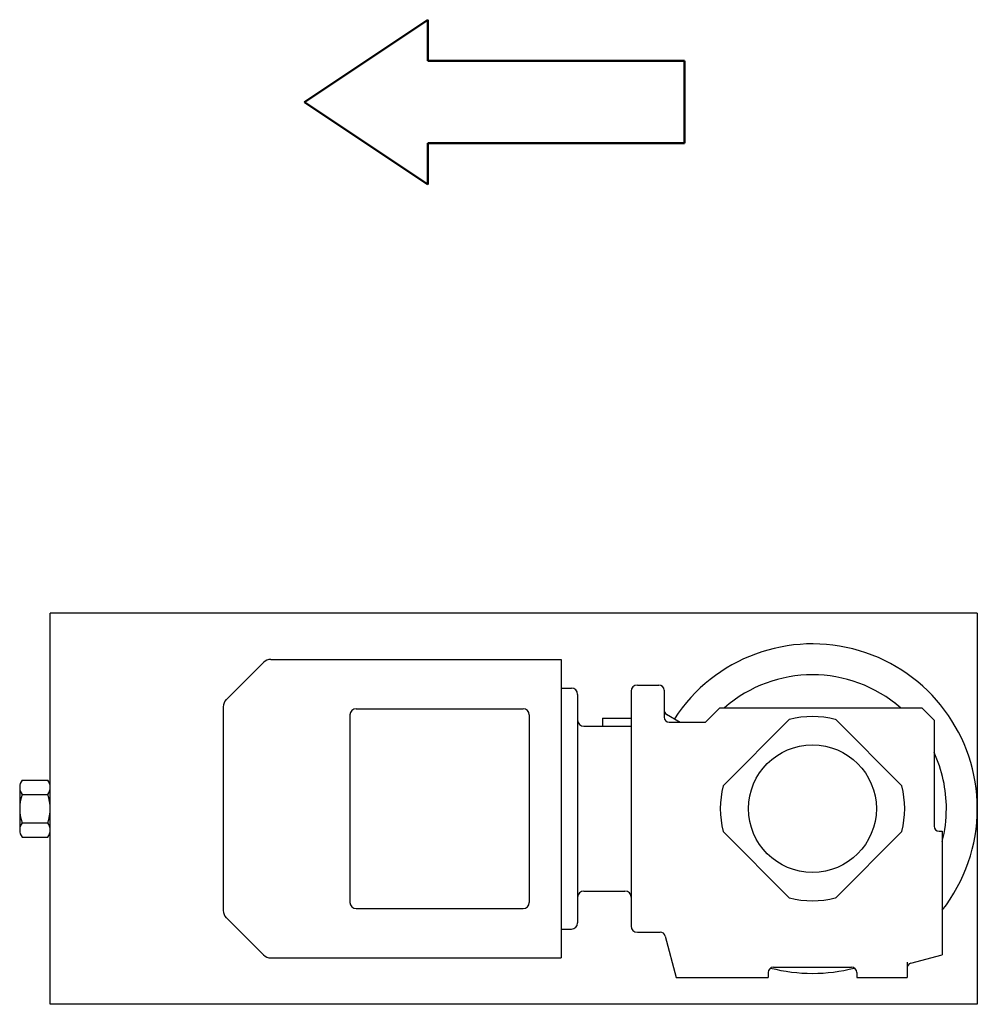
# Model space of a CAD drawing. Header units: millimetres. Extents: x -240 to 225, y -190 to 288.
import ezdxf

# ---------------------------------------------------------------- set-up
doc = ezdxf.new("R2010")
doc.units = ezdxf.units.MM
doc.header["$LTSCALE"] = 2
doc.layers.get('0').update_dxf_attribs({"linetype": 'CONTINUOUS', "lineweight": 50})
doc.layers.add('Engines', color=6, linetype='CONTINUOUS', lineweight=25)
doc.layers.add('Maxi', color=31, linetype='CONTINUOUS', lineweight=25)

msp = doc.modelspace()

# ---------------------------------------------------------------- linework, layer by layer
for p, q in [((-101.62, 248.09), (-41.62, 288.09)), ((-41.62, 288.09), (-41.62, 268.09)), ((82.89, 268.09), (-41.62, 268.09)), ((82.89, 268.09), (82.89, 228.09)), ((-41.62, 208.09), (-101.62, 248.09)), ((82.89, 228.09), (-41.62, 228.09)), ((-41.62, 228.09), (-41.62, 208.09))]:
    msp.add_line(p, q)
at = {"layer": 'Engines'}
for p, q in [((-117.9, -22.5), (-73, -22.5)), ((-73, -22.5), (23, -22.5)), ((23, -22.5), (23, -167.5)), ((-139.5, -42), (-121.5, -24)), ((23, -36.5), (23, -95)), ((23, -36.5), (28, -36.5)), ((57, -38), (57, -51)), ((60, -35), (65, -35)), ((65, -35), (70.5, -35)), ((73, -37.5), (73, -47.1)), ((31, -39.5), (31, -52)), ((-141, -45.6), (-141, -95)), ((-76.5, -46.5), (4.5, -46.5)), ((73, -47.1), (73, -50.5)), ((93, -53), (100, -46)), ((100, -46), (198, -46)), ((198, -46), (204, -52)), ((-79.5, -49.5), (-79.5, -140.5)), ((7.5, -49.5), (7.5, -140.5)), ((31, -52), (31, -95)), ((43, -51), (43, -55)), ((43, -51), (57, -51)), ((57, -51), (57, -55)), ((74.2, -49.2), (80.8, -53)), ((101.6, -83.9), (133.9, -51.6)), ((156.1, -51.6), (188.4, -83.9)), ((204, -52), (204, -103.5)), ((34, -55), (43, -55)), ((43, -55), (57, -55)), ((57, -55), (57, -95)), ((75.5, -53), (80.8, -53)), ((80.8, -53), (93, -53)), ((-141, -95), (-141, -144.4)), ((23, -95), (23, -153.5)), ((31, -95), (31, -138)), ((57, -95), (57, -138)), ((101.6, -106.1), (133.9, -138.4)), ((156.1, -138.4), (188.4, -106.1)), ((206.5, -106), (208, -106)), ((208, -106), (208, -166)), ((31, -138), (31, -150.5)), ((34, -135), (54, -135)), ((57, -138), (57, -152)), ((-139.5, -148), (-121.5, -166)), ((-76.5, -143.5), (4.5, -143.5)), ((23, -153.5), (28, -153.5)), ((60, -155), (65, -155)), ((65, -155), (65, -155)), ((65, -155), (65, -155)), ((65, -155), (71.1, -155)), ((73.5, -156.9), (78.9, -177)), ((192.7, -170.1), (208, -166)), ((-117.9, -167.5), (-73, -167.5)), ((-73, -167.5), (23, -167.5)), ((-73, -167.5), (-73, -167.5)), ((126, -172), (164, -172)), ((190.9, -169.5), (190.9, -172.5)), ((123.5, -174.5), (123.5, -177)), ((166.5, -174.5), (166.5, -177)), ((190.9, -172.5), (190.9, -177)), ((78.9, -177), (123.5, -177)), ((166.5, -177), (190.9, -177))]:
    msp.add_line(p, q, dxfattribs=at)
msp.add_circle((145, -95), 31, dxfattribs=at)
for centre, radius, start, end in [((145, -95), 80, 0, 146.93), ((-117.9, -27.5), 5, 90, 135), ((145, -95), 65, 48.91, 131.07), ((28, -39.5), 3, 0, 90), ((60, -38), 3, 90, 180), ((70.5, -37.5), 2.5, 0, 90), ((-136, -45.6), 5, 135, 180), ((-76.5, -49.5), 3, 90, 180), ((4.5, -49.5), 3, 0, 90), ((75.5, -47.1), 2.5, 180, 240), ((145, -95), 65, 48.91, 52.93), ((34, -52), 3, 180, 270), ((75.5, -50.5), 2.5, 180, 270), ((145, -95), 44.75, 75.65, 104.35), ((145, -95), 65, 0, 24.8), ((145, -95), 44.75, 165.65, 194.35), ((145, -95), 44.75, 345.65, 14.35), ((145, -95), 80, 321.95, 0), ((145, -95), 65, 345.75, 0), ((206.5, -103.5), 2.5, 180, 270), ((34, -138), 3, 90, 180), ((54, -138), 3, 0, 90), ((145, -95), 44.75, 255.65, 284.35), ((-76.5, -140.5), 3, 180, 270), ((4.5, -140.5), 3, 270, 0), ((-136, -144.4), 5, 180, 225), ((28, -150.5), 3, 270, 0), ((60, -152), 3, 180, 270), ((71.1, -157.5), 2.5, 15, 90), ((-117.9, -162.5), 5, 225, 270), ((126, -174.5), 2.5, 90, 180), ((164, -174.5), 2.5, 0, 90), ((193.4, -172.5), 2.5, 105, 180), ((145, -95), 80, 255.29, 284.71)]:
    msp.add_arc(centre, radius, start, end, dxfattribs=at)
at = {"layer": 'Maxi'}
for p, q in [((225, 0), (-225, 0)), ((225, 0), (225, -190)), ((-225, -190), (-225, 0)), ((225, 0), (225, -190)), ((-238.61, -81.14), (-226.19, -81.14)), ((-239.8, -84.6), (-239.8, -105.39)), ((-238.61, -88.07), (-226.19, -88.07)), ((-238.61, -101.93), (-226.19, -101.93)), ((-238.61, -108.86), (-226.19, -108.86)), ((225, -190), (-225, -190))]:
    msp.add_line(p, q, dxfattribs=at)
for centre, radius, start, end in [((-234.16, -84.6), 5.64, 142.1211, 180), ((-230.64, -84.6), 5.64, 0, 37.8789), ((-234.16, -84.6), 5.64, 180, 217.8789), ((-230.64, -84.6), 5.64, 322.1211, 0), ((-219.01, -95), 20.79, 160.5288, 199.4712), ((-245.79, -95), 20.79, 340.5288, 19.4712), ((-234.16, -105.39), 5.64, 142.1211, 180), ((-230.64, -105.39), 5.64, 0, 37.8789), ((-234.16, -105.39), 5.64, 180, 217.8789), ((-230.64, -105.39), 5.64, 322.1211, 0)]:
    msp.add_arc(centre, radius, start, end, dxfattribs=at)

doc.saveas('drawing.dxf')
